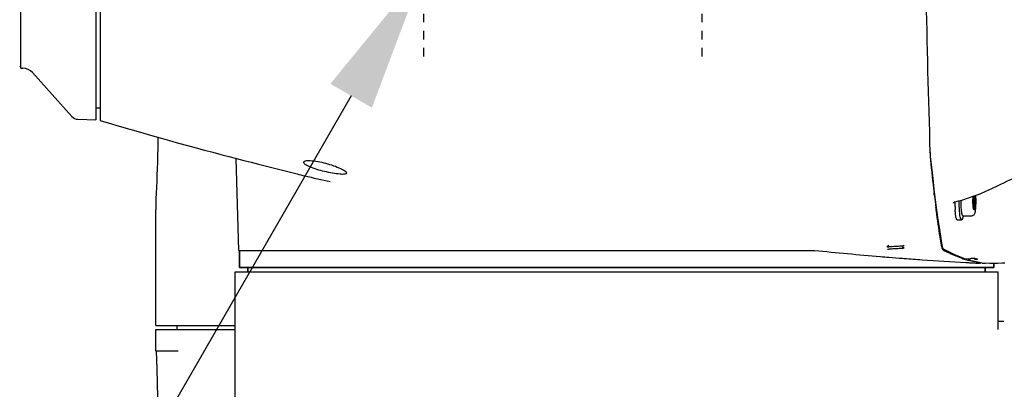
# Model space of a CAD drawing. Header units: millimetres. Extents: x 7426 to 8300, y 124 to 421.
# Tile 41 of 135: x 7996.54 to 8008.03, y 169.99 to 174.31. Entities that reach past the tile are written whole.
import ezdxf
from ezdxf import colors
from ezdxf.entities.mleader import LeaderData, LeaderLine
from ezdxf.math import Vec2, Vec3

# ---------------------------------------------------------------- set-up
doc = ezdxf.new("R2010")
doc.units = ezdxf.units.MM
doc.linetypes.add('BANKLINE1', pattern=[5.5, 4, -1.5])
doc.linetypes.add('CENTER', pattern=[0.6, 0.375, -0.075, 0.075, -0.075])
doc.layers.add('00_COMPONENTS', color=7, linetype='BANKLINE1')
doc.layers.add('外形图', color=7, linetype='Continuous')
doc.styles.add('微软雅黑', font='msyh.ttc')
doc.dimstyles.new('尺寸标注_1_20比例', dxfattribs={"dimtxt": 2.1, "dimasz": 1.7, "dimexe": 0.5, "dimexo": 0.4, "dimgap": 0.5, "dimtad": 1, "dimdec": 1, "dimlfac": 20, "dimdsep": 46, "dimtxsty": '微软雅黑', "dimcen": 0.09, "dimadec": 0, "dimazin": 0, "dimtp": 0.01, "dimtm": 0.01, "dimtfac": 1, "dimtdec": 1, "dimtofl": 0, "dimtmove": 0, "dimatfit": 3, "dimfxl": 1, "dimtolj": 1, "dimarcsym": 0})

# ---------------------------------------------------------------- blocks, each defined once
blk = doc.blocks.new('*D1501')
at = {"layer": '00_COMPONENTS', "color": 0, "linetype": 'ByBlock', "lineweight": -2, "ltscale": 20}
for p, q in [((7995.46, 180.089), (7995.46, 186.228)), ((7999.801, 178.389), (7994.96, 178.389)), ((7999.801, 174.889), (7994.96, 174.889)), ((7995.46, 173.189), (7995.46, 171.489))]:
    blk.add_line(p, q, dxfattribs=at)
at = {"layer": '00_COMPONENTS', "color": 0}
for points in [[(7995.176, 180.089), (7995.743, 180.089), (7995.46, 178.389)], [(7995.743, 173.189), (7995.176, 173.189), (7995.46, 174.889)]]:
    blk.add_solid(points, dxfattribs=at)
at = {"layer": 'Defpoints', "color": 0}
for p in [(8000.201, 178.389), (7995.46, 174.889), (8000.201, 174.889)]:
    blk.add_point(p, dxfattribs=at)
at = {"layer": '00_COMPONENTS', "color": 0, "insert": (7993.874, 184.234), "char_height": 2.1, "attachment_point": 5, "rotation": 90, "style": '微软雅黑'}
blk.add_mtext('\\A1;70', dxfattribs=at)

msp = doc.modelspace()

# ---------------------------------------------------------------- linework, layer by layer
at = {"layer": '外形图', "linetype": 'Continuous'}
for p, q in [((7997.4284, 180.1377), (7997.4284, 173.1391)), ((7997.4284, 180.1377), (7997.4284, 173.1391)), ((7997.4784, 180.1466), (7997.4784, 173.1315)), ((7996.5534, 173.7391), (7996.5534, 179.5391)), ((7996.5534, 173.7391), (7996.5534, 179.5391)), ((7996.5534, 173.7641), (7996.5417, 173.7557)), ((7996.5534, 173.7391), (7996.5784, 173.7391)), ((7996.5534, 173.7391), (7996.5784, 173.7391)), ((7996.69, 173.6893), (7997.1496, 173.1777)), ((7996.69, 173.6893), (7997.1496, 173.1777)), ((7997.4284, 173.2766), (7997.4784, 173.2766)), ((7997.4284, 173.2766), (7997.4784, 173.2766)), ((7997.2214, 173.1445), (7997.4284, 173.1391)), ((7997.2214, 173.1445), (7997.4284, 173.1391)), ((8007.1587, 172.7582), (8007.1585, 172.7621)), ((7999.0962, 171.6141), (7999.0681, 172.6869)), ((8007.1663, 172.6798), (8007.1761, 172.5844)), ((7999.6226, 172.5457), (7999.685, 172.5299)), ((7999.685, 172.5299), (7999.776, 172.5067)), ((8007.9524, 172.3694), (8007.9855, 172.3862)), ((8007.9855, 172.3862), (8008.0207, 172.4038)), ((8007.2049, 172.3275), (8007.22, 172.2045)), ((8007.207, 172.2801), (8007.2061, 172.2877)), ((8007.2085, 172.268), (8007.207, 172.2801)), ((8007.2091, 172.2627), (8007.2085, 172.268)), ((8007.22, 172.2045), (8007.2355, 172.0853)), ((8007.4574, 172.1823), (8007.4764, 172.1872)), ((8007.6753, 172.2331), (8007.6619, 172.2331)), ((8007.6753, 172.1451), (8007.6619, 172.1451)), ((7998.1284, 170.7391), (7998.1284, 172.0861)), ((8007.2296, 172.1001), (8007.228, 172.1126)), ((8007.2302, 172.0958), (8007.2296, 172.1001)), ((8007.2319, 172.0829), (8007.2302, 172.0958)), ((8007.2332, 172.0731), (8007.2319, 172.0829)), ((8007.4763, 171.9691), (8007.526, 171.9691)), ((8007.5394, 171.9917), (8007.5393, 171.9913)), ((8007.5479, 172.0166), (8007.5394, 171.9917)), ((8007.5431, 172.0166), (8007.6475, 172.0166)), ((8007.6475, 172.0166), (8007.6486, 172.0166)), ((7999.0962, 171.6141), (8005.8128, 171.6141)), ((7999.1034, 171.6141), (7999.1034, 171.4141)), ((7999.1034, 171.4141), (7999.1034, 171.6141)), ((8006.6609, 171.6541), (8006.6609, 171.6585)), ((8006.6804, 171.67), (8006.6614, 171.659)), ((8006.858, 171.6415), (8006.839, 171.6525)), ((8007.2956, 171.6555), (8007.2925, 171.6742)), ((8007.3148, 171.618), (8007.3068, 171.6226)), ((8007.316, 171.6301), (8007.3197, 171.6276)), ((8007.3199, 171.6274), (8007.3197, 171.6276)), ((8006.8394, 171.5214), (8006.8577, 171.5199)), ((8007.5505, 171.5227), (8007.5681, 171.5169)), ((8007.568, 171.5169), (8007.5681, 171.5169)), ((8007.5779, 171.5158), (8007.629, 171.5205)), ((8007.593, 171.5009), (8007.5871, 171.5026)), ((8007.6049, 171.4976), (8007.593, 171.5009)), ((8007.6229, 171.4928), (8007.6049, 171.4976)), ((8007.6176, 171.4703), (8007.6263, 171.4698)), ((8007.6184, 171.5018), (8007.6178, 171.502)), ((8007.6184, 171.5018), (8007.6591, 171.4914)), ((8007.6409, 171.4884), (8007.6229, 171.4928)), ((8007.6263, 171.4698), (8007.6451, 171.469)), ((8007.6291, 171.5205), (8007.6361, 171.5211)), ((8007.6361, 171.5211), (8007.6439, 171.5217)), ((8007.6592, 171.4843), (8007.6409, 171.4884)), ((8007.6591, 171.4914), (8007.7562, 171.4734)), ((8007.6775, 171.4804), (8007.6592, 171.4843)), ((8007.6958, 171.477), (8007.6775, 171.4804)), ((8007.7004, 171.5159), (8007.7059, 171.5143)), ((8007.7059, 171.5143), (8007.7111, 171.5128)), ((8007.75, 171.4687), (8007.7322, 171.4711)), ((8007.7675, 171.4667), (8007.75, 171.4687)), ((8007.8017, 171.4637), (8007.8015, 171.4637)), ((8007.8017, 171.4637), (8007.8017, 171.4689)), ((8007.9034, 171.464), (8007.9034, 171.4141)), ((8007.9034, 171.4141), (8007.9034, 171.464)), ((8008.0006, 171.4677), (8008.032, 171.4707)), ((8008.0006, 171.4677), (8008.003, 171.4679)), ((7999.0534, 171.2391), (7999.0534, 171.3641)), ((7999.0535, 171.3641), (8007.9533, 171.3641)), ((8007.9033, 171.4141), (7999.1034, 171.4141)), ((7999.1034, 171.4141), (8007.9033, 171.4141)), ((7999.2034, 171.4141), (7999.2034, 171.3641)), ((7999.2034, 171.3641), (7999.2034, 171.4141)), ((8007.8034, 171.4141), (8007.8034, 171.3641)), ((8007.8034, 171.3641), (8007.8034, 171.4141)), ((8007.9534, 170.6904), (8007.9534, 171.3641)), ((7999.0534, 168.7391), (7999.0534, 171.2391)), ((8007.9534, 170.7891), (8008.0215, 170.7891)), ((7998.1284, 170.6891), (7999.0534, 170.6891)), ((7998.1284, 170.4391), (7998.1284, 170.6891)), ((7998.1285, 170.7391), (7999.0534, 170.7391)), ((7998.3784, 170.6891), (7998.3784, 170.7391)), ((7998.3898, 170.4391), (7998.1284, 170.4391))]:
    msp.add_line(p, q, dxfattribs=at)
at = {"layer": '外形图', "linetype": 'CENTER', "ltscale": 0.05}
for p, q in [((8001.2534, 173.876), (8001.2534, 175.9079)), ((8004.5034, 173.876), (8004.5034, 175.9079))]:
    msp.add_line(p, q, dxfattribs=at)
at = {"layer": '外形图', "linetype": 'Continuous'}
for points in [[(7997.4784, 173.1315), (7997.5733, 173.103), (7997.7027, 173.0645), (7997.828, 173.0278), (7997.949, 172.9927), (7998.0658, 172.9591), (7998.1792, 172.927), (7998.2891, 172.8962), (7998.3954, 172.8667), (7998.499, 172.8382), (7998.5998, 172.8108), (7998.6978, 172.7844), (7998.7937, 172.7589), (7998.8876, 172.7341), (7998.9793, 172.71), (7999.069, 172.6867), (7999.1571, 172.6639), (7999.2431, 172.6419), (7999.3261, 172.6207), (7999.4061, 172.6004), (7999.6226, 172.5457)], [(7998.1524, 172.9346), (7998.1523, 172.8986), (7998.1512, 172.8081), (7998.1496, 172.7236), (7998.1476, 172.6444), (7998.1452, 172.5673), (7998.1425, 172.4928), (7998.1396, 172.4216), (7998.1337, 172.2827)], [(8007.1761, 172.5844), (8007.1903, 172.4541), (8007.2049, 172.3275)], [(8008.0207, 172.4038), (8008.0559, 172.4206), (8008.0888, 172.4355), (8008.1196, 172.4484), (8008.149, 172.4598), (8008.1768, 172.4695), (8008.203, 172.4774), (8008.2275, 172.4835), (8008.2502, 172.4877), (8008.2708, 172.4899), (8008.278, 172.4902)], [(7998.1337, 172.2827), (7998.1312, 172.217), (7998.1293, 172.1538), (7998.1284, 172.0937), (7998.1284, 172.0863)], [(8007.4764, 172.1872), (8007.5409, 172.2054), (8007.6068, 172.2261), (8007.674, 172.2493), (8007.7423, 172.2753), (8007.8115, 172.3039), (8007.8816, 172.3353), (8007.9524, 172.3694)], [(8007.431, 172.1643), (8007.4311, 172.1648), (8007.4316, 172.166), (8007.4327, 172.1677), (8007.4345, 172.1698), (8007.437, 172.1722)], [(8007.437, 172.1722), (8007.4404, 172.1748), (8007.4445, 172.1773), (8007.4492, 172.1795), (8007.4543, 172.1814), (8007.4574, 172.1823)], [(8007.2355, 172.0853), (8007.2514, 171.97), (8007.2678, 171.8588), (8007.2846, 171.7516), (8007.2972, 171.6753)], [(8007.2972, 171.6753), (8007.2978, 171.6722), (8007.2988, 171.6666), (8007.3, 171.6614), (8007.3012, 171.6567), (8007.3025, 171.6523), (8007.3039, 171.6482), (8007.3054, 171.6444), (8007.3073, 171.6407), (8007.3096, 171.637), (8007.3125, 171.6334), (8007.316, 171.6301)], [(8007.3199, 171.6274), (8007.4354, 171.5685), (8007.5505, 171.5227)], [(8007.6439, 171.5217), (8007.6513, 171.5223), (8007.6547, 171.5225), (8007.6579, 171.5227), (8007.6609, 171.5229), (8007.6637, 171.523), (8007.6663, 171.5231), (8007.6687, 171.5232), (8007.6708, 171.5233), (8007.6726, 171.5233), (8007.6742, 171.5233), (8007.6755, 171.5233), (8007.6763, 171.5233)], [(8007.6762, 171.5233), (8007.6784, 171.5226), (8007.6839, 171.5209), (8007.6894, 171.5192), (8007.6949, 171.5175), (8007.7004, 171.5159)], [(8007.8022, 171.4689), (8007.8551, 171.4641), (8007.9447, 171.4639), (8008.003, 171.4679)], [(7998.135, 170.4391), (7998.1401, 170.2333), (7998.154, 169.7295), (7998.1694, 169.2409), (7998.1862, 168.7677), (7998.2043, 168.3098), (7998.2237, 167.8671), (7998.2343, 167.6391)]]:
    msp.add_lwpolyline(points, dxfattribs=at)
for centre, radius, start, end in [((8122.9161, 176.5956), 115.821, 180.027982, 181.896737), ((7996.5784, 173.5891), 0.15, 41.93404, 90), ((7996.5784, 173.5891), 0.15, 41.93404, 90), ((7997.224, 173.2445), 0.1, 221.93404, 268.5), ((7997.224, 173.2445), 0.1, 221.93404, 268.5), ((8008.866, 172.8151), 1.7082, 181.90838, 182.45263), ((8008.6113, 172.8031), 1.4533, 182.4121, 184.21103), ((8008.3152, 172.782), 1.1564, 184.24348, 185.08623), ((8008.1562, 172.7679), 0.9968, 185.09139, 185.71706), ((8026.8724, 174.6371), 19.8061, 185.70384, 186.81225), ((8023.5749, 174.2461), 16.4855, 186.91028, 187.43606), ((8009.2147, 172.189), 1.7655, 180.30814, 180.82848), ((8009.1734, 172.1884), 1.7242, 180.8281, 181.24704), ((8008.9288, 172.1812), 1.4796, 181.17231, 183.51907), ((8009.272, 172.1891), 1.7732, 179.85597, 179.99997), ((8009.2388, 172.1891), 1.7395, 179.84827, 179.99997), ((8008.9127, 172.1891), 1.3909, 179.54937, 179.99994), ((8008.2127, 172.201), 0.5517, 175.37549, 176.66001), ((8007.7793, 172.1243), 0.1148, 191.60608, 192.15193), ((8007.6927, 172.1008), 0.026, 200.91921, 203.06481), ((8007.6938, 172.1008), 0.026, 200.91921, 203.06481), ((8007.527, 171.9725), 0.00339, 261.15725, 269.97938), ((8007.5106, 171.9861), 0.0243, 328.96359, 330.23834), ((8007.5071, 171.9881), 0.0284, 330.26513, 332.4902), ((8007.4662, 172.0163), 0.0773, 337.85362, 341.10884), ((8007.5431, 172.0193), 0.00265, 263.66474, 269.99288), ((8007.6475, 172.044), 0.0274, 269.99909, 275.003), ((8010.2244, 214.6334), 43.2449, 264.14512, 265.16578), ((8007.5391, 171.6963), 0.2469, 189.50599, 190.8904), ((8008.0272, 172.8898), 1.4577, 240.74211, 243.15817), ((8009.8911, 210.6613), 39.2587, 265.16201, 265.30828), ((8009.836, 209.9873), 38.5825, 265.30791, 265.54549), ((8007.9154, 172.6361), 1.1801, 250.67057, 252.26608), ((8007.9059, 172.6066), 1.1492, 252.26637, 253.89043), ((8008.3785, 187.0494), 15.5977, 267.05254, 267.20399), ((8008.2076, 183.4477), 11.992, 267.31145, 267.61063), ((8007.8752, 172.4699), 1.009, 259.76194, 261.85156), ((8007.8678, 172.4116), 0.9502, 263.94031, 266.00271)]:
    msp.add_arc(centre, radius, start, end, dxfattribs=at)
for points, knots in [([(7999.8534, 172.6423), (7999.8534, 172.6508), (7999.886, 172.666), (7999.968, 172.661), (8000.0841, 172.6417), (8000.1988, 172.6051), (8000.2762, 172.5744), (8000.3239, 172.5486), (8000.3534, 172.5272), (8000.3534, 172.5172)], [0, 0, 0, 0, 0.0472411, 0.1523271, 0.4921748, 0.6743122, 0.8314211, 0.9441516, 1, 1, 1, 1]), ([(8000.3534, 172.5172), (8000.3534, 172.5093), (8000.3185, 172.4986), (8000.2408, 172.5071), (8000.0963, 172.5303), (7999.9589, 172.5723), (7999.8814, 172.6096), (7999.8534, 172.6321), (7999.8534, 172.6423)], [0, 0, 0, 0, 0.0439998, 0.1493323, 0.4907585, 0.8303752, 0.9424582, 1, 1, 1, 1]), ([(7999.7765, 172.5066), (7999.8065, 172.4988), (7999.935, 172.4671), (8000.0645, 172.4394), (8000.1637, 172.4191)], [0, 0, 0, 0, 0.2347078, 1, 1, 1, 1]), ([(8007.526, 171.9691), (8007.5237, 171.9691), (8007.5186, 171.9755), (8007.5148, 171.9879), (8007.5101, 172.0084), (8007.5046, 172.048), (8007.4999, 172.1091), (8007.4988, 172.161), (8007.4988, 172.1891)], [0, 0, 0, 0, 0.0301924, 0.0903644, 0.1832423, 0.3063944, 0.6251587, 1, 1, 1, 1]), ([(8007.5428, 172.0166), (8007.541, 172.0168), (8007.5372, 172.022), (8007.5341, 172.032), (8007.5305, 172.0482), (8007.5262, 172.0792), (8007.5227, 172.1268), (8007.5218, 172.1673), (8007.5218, 172.1891)], [0, 0, 0, 0, 0.0315252, 0.093114, 0.1868332, 0.310193, 0.6277263, 1, 1, 1, 1]), ([(8007.6918, 172.1891), (8007.6918, 172.1686), (8007.6911, 172.139), (8007.6885, 172.1014), (8007.6859, 172.0776), (8007.6827, 172.0577), (8007.6784, 172.0406), (8007.6701, 172.0234), (8007.6563, 172.0166), (8007.6486, 172.0166)], [0, 0, 0, 0, 0.3242317, 0.4698484, 0.5970765, 0.7028019, 0.7891946, 0.8765347, 1, 1, 1, 1]), ([(8007.6596, 172.1891), (8007.6596, 172.194), (8007.6598, 172.2127), (8007.6606, 172.2314), (8007.6617, 172.2451)], [0, 0, 0, 0, 0.263269, 1, 1, 1, 1]), ([(8007.6658, 172.1011), (8007.6633, 172.1134), (8007.6606, 172.1428), (8007.6596, 172.1722), (8007.6596, 172.1891)], [0, 0, 0, 0, 0.4269266, 1, 1, 1, 1]), ([(8007.6607, 172.1891), (8007.6607, 172.1929), (8007.6608, 172.2076), (8007.6613, 172.2223), (8007.6619, 172.2331)], [0, 0, 0, 0, 0.2576218, 1, 1, 1, 1]), ([(8007.6619, 172.1451), (8007.6617, 172.1486), (8007.661, 172.1632), (8007.6607, 172.1779), (8007.6607, 172.1891)], [0, 0, 0, 0, 0.2391936, 1, 1, 1, 1]), ([(8007.6668, 172.1012), (8007.6662, 172.1041), (8007.6638, 172.1186), (8007.6626, 172.1333), (8007.6619, 172.1451)], [0, 0, 0, 0, 0.1989229, 1, 1, 1, 1]), ([(8007.6753, 172.1451), (8007.6738, 172.1428), (8007.6684, 172.134), (8007.6649, 172.1238), (8007.6644, 172.1163)], [0, 0, 0, 0, 0.2679962, 1, 1, 1, 1]), ([(8007.685, 172.1891), (8007.685, 172.1814), (8007.6848, 172.1664), (8007.6839, 172.1449), (8007.6824, 172.1257), (8007.6805, 172.1096), (8007.6785, 172.0987), (8007.6765, 172.0922), (8007.6753, 172.0888), (8007.6719, 172.0851), (8007.6699, 172.0883), (8007.6693, 172.0895)], [0, 0, 0, 0, 0.211477, 0.4122897, 0.5923922, 0.7428345, 0.8564342, 0.8978854, 0.9287719, 0.9621372, 1, 1, 1, 1]), ([(8007.686, 172.1891), (8007.686, 172.1814), (8007.6858, 172.1664), (8007.6849, 172.1449), (8007.6835, 172.1257), (8007.6815, 172.1096), (8007.6796, 172.0987), (8007.6775, 172.0922), (8007.6763, 172.0888), (8007.6729, 172.0851), (8007.6709, 172.0883), (8007.6703, 172.0895)], [0, 0, 0, 0, 0.211477, 0.4122897, 0.5923922, 0.7428345, 0.8564342, 0.8978854, 0.9287719, 0.9621372, 1, 1, 1, 1]), ([(8007.6823, 172.2525), (8007.6828, 172.2478), (8007.6844, 172.2267), (8007.685, 172.2055), (8007.685, 172.1891)], [0, 0, 0, 0, 0.2251958, 1, 1, 1, 1]), ([(8007.6833, 172.2529), (8007.6838, 172.2481), (8007.6855, 172.2269), (8007.686, 172.2056), (8007.686, 172.1891)], [0, 0, 0, 0, 0.2248288, 1, 1, 1, 1]), ([(8007.6899, 172.2554), (8007.6902, 172.2501), (8007.6913, 172.228), (8007.6918, 172.2059), (8007.6918, 172.1891)], [0, 0, 0, 0, 0.239228, 1, 1, 1, 1]), ([(8007.2925, 171.6742), (8007.2872, 171.7058), (8007.2658, 171.8385), (8007.2467, 171.9716), (8007.2332, 172.0731)], [0, 0, 0, 0, 0.238281, 1, 1, 1, 1]), ([(8007.4577, 172.0291), (8007.4571, 172.0336), (8007.4547, 172.054), (8007.453, 172.0745), (8007.452, 172.0904)], [0, 0, 0, 0, 0.2252653, 1, 1, 1, 1]), ([(8007.4763, 171.9691), (8007.4742, 171.9691), (8007.4693, 171.9749), (8007.4655, 171.9866), (8007.461, 172.0057), (8007.4588, 172.0205), (8007.4577, 172.0291)], [0, 0, 0, 0, 0.1000835, 0.296226, 0.5984863, 1, 1, 1, 1]), ([(8007.6684, 172.0915), (8007.6682, 172.0921), (8007.6671, 172.0953), (8007.6663, 172.0985), (8007.6658, 172.1011)], [0, 0, 0, 0, 0.2068494, 1, 1, 1, 1]), ([(8007.6695, 172.0915), (8007.6692, 172.0921), (8007.6683, 172.0949), (8007.6676, 172.0978), (8007.6671, 172.1001)], [0, 0, 0, 0, 0.2095636, 1, 1, 1, 1]), ([(8007.6693, 172.0895), (8007.6692, 172.0897), (8007.669, 172.09), (8007.6689, 172.0904), (8007.6688, 172.0906)], [0, 0, 0, 0, 0.4851326, 1, 1, 1, 1]), ([(8007.6703, 172.0895), (8007.6702, 172.0897), (8007.6701, 172.09), (8007.6699, 172.0904), (8007.6698, 172.0906)], [0, 0, 0, 0, 0.4851326, 1, 1, 1, 1]), ([(8007.5265, 171.9691), (8007.5263, 171.9692), (8007.5259, 171.9693), (8007.5256, 171.9694), (8007.5254, 171.9695)], [0, 0, 0, 0, 0.4889899, 1, 1, 1, 1]), ([(8007.5269, 171.9692), (8007.5268, 171.9692), (8007.5265, 171.9691), (8007.5261, 171.9691), (8007.526, 171.9691)], [0, 0, 0, 0, 0.5051577, 1, 1, 1, 1]), ([(8007.5325, 171.9736), (8007.5321, 171.9729), (8007.5308, 171.971), (8007.5286, 171.9691), (8007.527, 171.9691)], [0, 0, 0, 0, 0.3305138, 1, 1, 1, 1]), ([(8007.5378, 171.9872), (8007.5374, 171.9858), (8007.536, 171.9811), (8007.5342, 171.9765), (8007.5325, 171.9736)], [0, 0, 0, 0, 0.3025118, 1, 1, 1, 1]), ([(8006.6609, 171.6541), (8006.6609, 171.6548), (8006.6643, 171.6554), (8006.6687, 171.6565), (8006.6778, 171.6574), (8006.6892, 171.6585), (8006.7032, 171.6595), (8006.7253, 171.6608), (8006.7552, 171.6626), (8006.7904, 171.6647), (8006.8178, 171.6662), (8006.8362, 171.6677), (8006.8464, 171.6687), (8006.8533, 171.6699), (8006.857, 171.6705), (8006.858, 171.6711)], [0, 0, 0, 0, 0.009906, 0.0369962, 0.0816224, 0.1416275, 0.2132224, 0.2925704, 0.4770222, 0.6667118, 0.8264468, 0.8928767, 0.9456331, 0.9816999, 1, 1, 1, 1]), ([(8006.6614, 171.659), (8006.6612, 171.6589), (8006.6611, 171.6588), (8006.6609, 171.6586), (8006.6609, 171.6585)], [0, 0, 0, 0, 0.6089111, 1, 1, 1, 1]), ([(8006.6614, 171.6536), (8006.6612, 171.6537), (8006.6611, 171.6538), (8006.6609, 171.654), (8006.6609, 171.6541)], [0, 0, 0, 0, 0.6089094, 1, 1, 1, 1]), ([(8006.8584, 171.641), (8006.8584, 171.6403), (8006.8551, 171.6397), (8006.8507, 171.6386), (8006.8415, 171.6376), (8006.8302, 171.6365), (8006.8162, 171.6356), (8006.7941, 171.6343), (8006.7642, 171.6325), (8006.729, 171.6304), (8006.7015, 171.6289), (8006.6832, 171.6274), (8006.6729, 171.6263), (8006.666, 171.6252), (8006.6624, 171.6246), (8006.6614, 171.624)], [0, 0, 0, 0, 0.009906, 0.0369961, 0.0816223, 0.1416274, 0.2132223, 0.2925702, 0.4770219, 0.6667114, 0.8264464, 0.8928764, 0.9456329, 0.9816997, 1, 1, 1, 1]), ([(8006.858, 171.6415), (8006.8581, 171.6414), (8006.8583, 171.6413), (8006.8584, 171.6411), (8006.8584, 171.641)], [0, 0, 0, 0, 0.6089111, 1, 1, 1, 1]), ([(8007.2966, 171.6496), (8007.2977, 171.644), (8007.2999, 171.6352), (8007.3031, 171.6262), (8007.3054, 171.6237)], [0, 0, 0, 0, 0.6294376, 1, 1, 1, 1]), ([(8007.3054, 171.6237), (8007.3056, 171.6235), (8007.3061, 171.623), (8007.3066, 171.6227), (8007.3068, 171.6226)], [0, 0, 0, 0, 0.5319382, 1, 1, 1, 1]), ([(8006.8577, 171.5199), (8006.9277, 171.5145), (8007.1671, 171.4967), (8007.4067, 171.4811), (8007.5764, 171.4723)], [0, 0, 0, 0, 0.2922826, 1, 1, 1, 1]), ([(8007.5684, 171.5176), (8007.5699, 171.5169), (8007.573, 171.5159), (8007.5763, 171.5157), (8007.5779, 171.5158)], [0, 0, 0, 0, 0.5135098, 1, 1, 1, 1]), ([(8007.6019, 171.5182), (8007.6025, 171.5168), (8007.6041, 171.514), (8007.6061, 171.5115), (8007.6072, 171.5103)], [0, 0, 0, 0, 0.4917743, 1, 1, 1, 1]), ([(8007.6072, 171.5103), (8007.6082, 171.5092), (8007.6104, 171.5072), (8007.6129, 171.5054), (8007.6141, 171.5047)], [0, 0, 0, 0, 0.5021269, 1, 1, 1, 1]), ([(8007.6141, 171.5047), (8007.6148, 171.5043), (8007.616, 171.5036), (8007.6174, 171.5029), (8007.6181, 171.5027)], [0, 0, 0, 0, 0.5044582, 1, 1, 1, 1]), ([(8007.6226, 171.5013), (8007.622, 171.5014), (8007.6206, 171.5017), (8007.6193, 171.5021), (8007.6186, 171.5024)], [0, 0, 0, 0, 0.4941501, 1, 1, 1, 1]), ([(8007.6272, 171.501), (8007.6264, 171.501), (8007.6249, 171.501), (8007.6234, 171.5011), (8007.6226, 171.5013)], [0, 0, 0, 0, 0.4944411, 1, 1, 1, 1]), ([(8007.7095, 171.5094), (8007.7048, 171.5087), (8007.6943, 171.5074), (8007.6837, 171.5064), (8007.6779, 171.5058)], [0, 0, 0, 0, 0.4514016, 1, 1, 1, 1]), ([(8007.7077, 171.4662), (8007.7096, 171.4661), (8007.7229, 171.4656), (8007.7361, 171.4652), (8007.7474, 171.465)], [0, 0, 0, 0, 0.1476745, 1, 1, 1, 1])]:
    msp.add_open_spline(points, degree=3, knots=knots, dxfattribs=at)
for points in [[(8007.6678, 172.2472), (8007.6697, 172.2422), (8007.6724, 172.2376), (8007.6753, 172.2331)], [(8007.6753, 172.2331), (8007.6721, 172.2187), (8007.6701, 172.2039), (8007.6701, 172.1891)], [(8007.6701, 172.1891), (8007.6701, 172.1743), (8007.6721, 172.1595), (8007.6753, 172.1451)], [(8007.5254, 171.9695), (8007.5248, 171.9697), (8007.5243, 171.9701), (8007.5238, 171.9706)], [(8007.5291, 171.9706), (8007.5285, 171.97), (8007.5278, 171.9695), (8007.5269, 171.9692)], [(8007.5303, 171.975), (8007.5296, 171.9743), (8007.5287, 171.9737), (8007.5277, 171.9735)], [(8007.5314, 171.9736), (8007.5308, 171.9725), (8007.53, 171.9715), (8007.5291, 171.9706)], [(8007.5347, 171.9809), (8007.5335, 171.9788), (8007.532, 171.9767), (8007.5303, 171.975)], [(8007.5347, 171.9808), (8007.534, 171.9788), (8007.5332, 171.9769), (8007.5322, 171.975)], [(8007.5378, 171.9872), (8007.5369, 171.985), (8007.5359, 171.9829), (8007.5347, 171.9809)], [(8007.5247, 171.5225), (8007.4715, 171.5412), (8007.4194, 171.5637), (8007.369, 171.5891)]]:
    msp.add_open_spline(points, degree=3, dxfattribs=at)

# ---------------------------------------------------------------- dimensions: what is measured, and where the dimension line sits
at = {"layer": '00_COMPONENTS', "linetype": 'ByBlock', "ltscale": 20}
dim = msp.add_linear_dim(base=(7995.4597, 174.8891), p1=(8000.2008, 178.3891), p2=(8000.2008, 174.8891), angle=90, dimstyle='尺寸标注_1_20比例', dxfattribs=at)
dim.commit()
dim.dimension.update_dxf_attribs({"geometry": '*D1501', "text_midpoint": (7995.4597, 184.2344), "dimtype": 160})

# ---------------------------------------------------------------- leaders
at = {"layer": '外形图'}
ml = msp.add_multileader_mtext('Standard', dxfattribs=at)
ml.set_content('4×M5{\\A1;\\C256;深度10}', style='微软雅黑')
ml.set_leader_properties()
ml.build(insert=Vec2(0, 0))
ml.multileader.update_dxf_attribs({"text_left_attachment_type": 5, "text_right_attachment_type": 5, "dogleg_length": 0.15, "arrow_head_size": 1.7})
ctx = ml.context
ctx.base_point, ctx.char_height, ctx.arrow_head_size, ctx.landing_gap_size, ctx.plane_origin = Vec3(7977.0602, 163.1659), 2.1, 1.7, 0.3, Vec3(8001.2558, 174.8919)
ctx.left_attachment, ctx.right_attachment, ctx.text_align_type = 5, 5, 2
notes = []
notes.append((ctx, [(0, (1, 1, 0), (7994.5058, 163.1659), (-1, 0), 0.15, [(0, [(8001.2558, 174.8919)], 0, [])])]))
ctx.mtext.insert, ctx.mtext.alignment, ctx.mtext.flow_direction = Vec3(7994.0558, 165.8827), 3, 5
for ctx, leaders in notes:
    for number, flags, end, landing, length, lines in leaders:
        leader = LeaderData()
        leader.index, (leader.has_last_leader_line, leader.has_dogleg_vector, leader.attachment_direction) = number, flags
        leader.last_leader_point, leader.dogleg_vector, leader.dogleg_length = Vec3(end), Vec3(landing), length
        for number, points, colour, breaks in lines:
            line = LeaderLine()
            line.index, line.vertices, line.color, line.breaks = number, Vec3.list(points), colors.encode_raw_color(colour), breaks
            leader.lines.append(line)
        ctx.leaders.append(leader)

doc.saveas('drawing.dxf')
